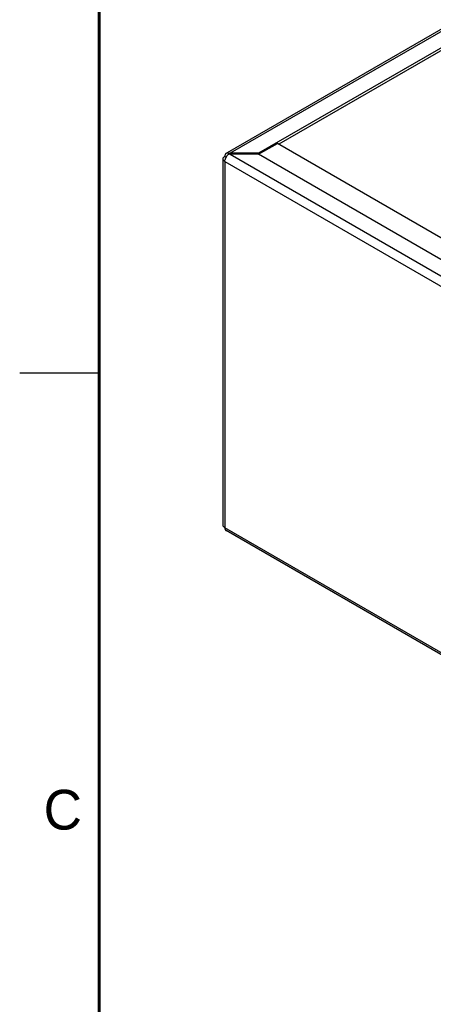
# Model space of a CAD drawing. Header units: inches. Extents: x 0 to 34, y 0 to 22.
# Tile 5 of 28: x 0 to 2.6, y 12.5 to 18.7. Entities that reach past the tile are written whole.
import ezdxf

# ---------------------------------------------------------------- set-up
doc = ezdxf.new("R2010")
doc.units = ezdxf.units.IN
doc.header["$LTSCALE"] = 1.87
doc.header["$MEASUREMENT"] = 0
doc.layers.get('0').update_dxf_attribs({"linetype": 'CONTINUOUS'})
doc.styles.add('TEXTSTYLE_2', font='txt')

msp = doc.modelspace()

# ---------------------------------------------------------------- linework, layer by layer
at = {"color": 3, "linetype": 'CONTINUOUS'}
for p, q in [((5.4108, 20.254), (1.3055, 17.8837)), ((5.4255, 20.249), (1.3255, 17.8817)), ((5.4255, 20.1455), (1.5046, 17.8817)), ((1.5046, 17.8755), (1.6225, 17.9436)), ((2.7727, 17.2795), (1.6225, 17.9436)), ((1.3222, 17.8813), (1.3237, 17.8816)), ((1.5046, 17.8817), (1.3255, 17.8817)), ((1.3255, 17.8755), (3.9459, 16.3626)), ((1.5046, 17.8755), (1.3255, 17.8755)), ((4.0355, 16.4143), (1.5046, 17.8755)), ((1.2802, 17.846), (1.2802, 15.5408)), ((1.2919, 17.8296), (1.2919, 15.5245)), ((1.2919, 17.8296), (3.9318, 16.3054)), ((3.8045, 14.0737), (1.2919, 15.5245)), ((3.8045, 14.0602), (1.3002, 15.5061))]:
    msp.add_line(p, q, dxfattribs=at)
at = {"color": 7, "linetype": 'CONTINUOUS'}
for p, q in [((5.3183, 20.0673), (1.6313, 17.9385)), ((1.2919, 17.8623), (1.3002, 17.8575)), ((1.3194, 17.879), (1.3194, 17.8782)), ((1.3247, 17.8817), (1.3247, 17.8782)), ((1.3247, 17.8782), (1.3247, 17.8755)), ((1.3255, 17.8817), (1.3255, 17.8782)), ((1.3255, 17.8782), (1.3255, 17.8755)), ((1.5046, 17.8817), (1.5046, 17.8755))]:
    msp.add_line(p, q, dxfattribs=at)
at = {"color": 2, "linetype": 'CONTINUOUS'}
msp.add_line((0, 16.5), (0.5, 16.5), dxfattribs=at)
at = {"color": 7, "linetype": 'CONTINUOUS', "const_width": 0.02}
msp.add_lwpolyline([(0.5, 21.5), (0.5, 0.5)], dxfattribs=at)
at = {"color": 3, "linetype": 'CONTINUOUS'}
for centre, radius, start, end in [((1.3513, 17.8301), 0.0578, 133.08812, 137.26741), ((1.3414, 17.8422), 0.0422, 121.43877, 125.53313), ((1.3247, 17.8727), 0.009, 90.42239, 96.47233), ((1.3255, 17.7837), 0.098, 89.99999, 90.49266), ((1.3255, 17.7776), 0.098, 89.99999, 90.49266), ((1.3525, 17.826), 0.0609, 159.06086, 163.69114)]:
    msp.add_arc(centre, radius, start, end, dxfattribs=at)
for points, knots in [([(1.2802, 17.846), (1.2802, 17.8475), (1.2807, 17.8507), (1.2831, 17.8551), (1.287, 17.8591), (1.2901, 17.8613), (1.2919, 17.8623)], [0, 0, 0, 0, 0.217678, 0.450969, 0.710852, 1, 1, 1, 1]), ([(1.3002, 17.8806), (1.2989, 17.8798), (1.2964, 17.8778), (1.2938, 17.8735), (1.2922, 17.8682), (1.2919, 17.8643), (1.2919, 17.8623)], [0, 0, 0, 0, 0.217674, 0.450942, 0.710805, 1, 1, 1, 1]), ([(1.2955, 17.8478), (1.2971, 17.8518), (1.3009, 17.8594), (1.306, 17.8662), (1.3088, 17.8693)], [0, 0, 0, 0, 0.502571, 1, 1, 1, 1]), ([(1.3088, 17.8824), (1.3073, 17.8825), (1.3043, 17.8824), (1.3014, 17.8813), (1.3002, 17.8806)], [0, 0, 0, 0, 0.515835, 1, 1, 1, 1]), ([(1.3194, 17.879), (1.3185, 17.8795), (1.3152, 17.8812), (1.3115, 17.8822), (1.3088, 17.8824)], [0, 0, 0, 0, 0.27032, 1, 1, 1, 1]), ([(1.3118, 17.8723), (1.3122, 17.8727), (1.3138, 17.8742), (1.3156, 17.8755), (1.3169, 17.8765)], [0, 0, 0, 0, 0.256744, 1, 1, 1, 1]), ([(1.3194, 17.8791), (1.3195, 17.8793), (1.3198, 17.88), (1.3208, 17.8808), (1.3217, 17.8812), (1.3222, 17.8813)], [0, 0, 0, 0, 0.208736, 0.566103, 1, 1, 1, 1]), ([(1.3203, 17.8768), (1.3202, 17.8769), (1.3198, 17.8773), (1.3195, 17.8778), (1.3194, 17.8781)], [0, 0, 0, 0, 0.272808, 1, 1, 1, 1]), ([(1.3247, 17.8755), (1.3242, 17.8755), (1.3227, 17.8756), (1.3212, 17.8761), (1.3203, 17.8768)], [0, 0, 0, 0, 0.280498, 1, 1, 1, 1]), ([(1.2919, 17.8296), (1.2901, 17.8306), (1.287, 17.8328), (1.2831, 17.8368), (1.2807, 17.8413), (1.2802, 17.8444), (1.2802, 17.846)], [0, 0, 0, 0, 0.289148, 0.549031, 0.782322, 1, 1, 1, 1]), ([(1.2919, 17.8296), (1.2919, 17.8307), (1.2921, 17.8353), (1.293, 17.8398), (1.294, 17.8431)], [0, 0, 0, 0, 0.23488, 1, 1, 1, 1]), ([(1.2919, 15.5245), (1.2901, 15.5255), (1.287, 15.5277), (1.2831, 15.5317), (1.2807, 15.5361), (1.2802, 15.5393), (1.2802, 15.5408)], [0, 0, 0, 0, 0.289148, 0.549031, 0.782322, 1, 1, 1, 1]), ([(1.2919, 15.5245), (1.2919, 15.5224), (1.2922, 15.5186), (1.2938, 15.5133), (1.2964, 15.509), (1.2989, 15.5069), (1.3002, 15.5061)], [0, 0, 0, 0, 0.289192, 0.549057, 0.78233, 1, 1, 1, 1])]:
    msp.add_open_spline(points, degree=3, knots=knots, dxfattribs=at)

# ---------------------------------------------------------------- texts
at = {"color": 2, "linetype": 'CONTINUOUS', "insert": (0.1508, 13.8746), "char_height": 0.25, "width": 0.25, "attachment_point": 1, "line_spacing_factor": 0.9, "style": 'TEXTSTYLE_2'}
msp.add_mtext('C', dxfattribs=at)

doc.saveas('drawing.dxf')
